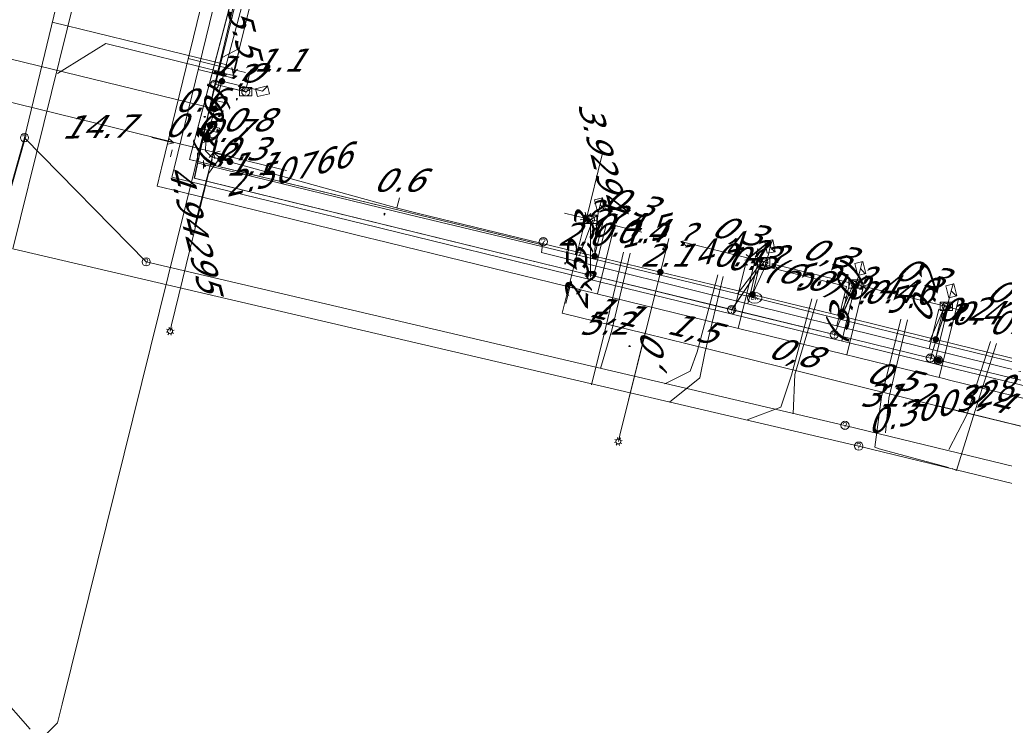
# Model space of a CAD drawing. Header units: metres. Extents: x 124576 to 133557, y 395865 to 402386.
# Tile 54 of 256: x 126094 to 126154, y 398001 to 398044. Entities that reach past the tile are written whole.
import ezdxf
from ezdxf.enums import TextEntityAlignment as Align

# ---------------------------------------------------------------- set-up
doc = ezdxf.new("R2010")
doc.units = ezdxf.units.M
doc.header["$MEASUREMENT"] = 0
for name, color, linetype, lineweight, true_color in [('LG_Datatransport_KPN_BV', 3, 'Continuous', 13, 0x00ff00), ('LG_Datatransport_Reggefiber_Operator_BV', 3, 'Continuous', 13, 0x00ff00), ('LG_Datatransport_Ziggo_BV', 3, 'Continuous', 13, 0x00ff00), ('LG_Laag_Spanning_Enexis_Netbeheer_BV', 7, 'Continuous', 13, 0x960000), ('LG_Riool_Onder_Druk_Gemeente_Tilburg_Ruimtelijke_Uitvoering', 7, 'Continuous', 13, 0x800080), ('LG_Riool_Vrij_Verval_Gemeente_Tilburg_Ruimtelijke_Uitvoering', 7, 'Continuous', 13, 0xca00a0), ('LG_unet-4_Brabant_Water', 5, 'Continuous', 13, 0x0000ff), ('LG_warmte_Ennatuurlijk_BV', 7, 'Continuous', 13, 0x008080), ('MV_Datatransport_lijn', 3, 'Continuous', 0, 0x00ff00), ('MV_warmte_lijn', 7, 'Continuous', 0, 0x008080)]:
    doc.layers.add(name, color=color, linetype=linetype, lineweight=lineweight, true_color=true_color)
for name, color, linetype, lineweight in [('LG_Datatransport_P_KPN_BV', 7, 'Continuous', 0), ('LG_Datatransport_P_Ziggo_BV', 7, 'Continuous', 0), ('LG_Laag_Spanning_P_Enexis_Netbeheer_BV', 7, 'Continuous', 0), ('LG_Riool_Vrij_Verval_P_Gemeente_Tilburg_Ruimtelijke_Uitvoering', 7, 'Continuous', 0), ('LG_unet-4_P_Brabant_Water', 7, 'Continuous', 0), ('MV_Datatransport', 7, 'Continuous', 0), ('MV_Laag_Spanning', 7, 'Continuous', 0), ('MV_Laag_Spanning_lijn', 7, 'Continuous', 0), ('MV_Laag_Spanning_pijl', 7, 'Continuous', 0), ('MV_unet-4', 7, 'Continuous', 0), ('MV_warmte', 7, 'Continuous', 0)]:
    doc.layers.add(name, color=color, linetype=linetype, lineweight=lineweight)
doc.styles.add('Klic_Annotatie', font='verdanai.ttf', dxfattribs={"oblique": 20, "height": 1.4})
doc.styles.add('Style-Arial', font='arial.ttf')

# ---------------------------------------------------------------- blocks, each defined once
blk = doc.blocks.new('Onbekend_5')
at = {"layer": 'LG_Datatransport_P_Ziggo_BV'}
blk.add_hatch(color=256, dxfattribs=at).paths.add_polyline_path([(-0.25, -1.07, -0.262633), (0.23, 0.15), (0.59, 0.47, 0.379827), (0.7, 1.26), (0.69, 1.26, 0.228508), (-0.03, 1.53), (-0.03, 1.52, 0.459053), (-0.82, 0.79), (-1.29, 0.85, -0.414214), (-0.08, 2, -0.243799), (1.09, 1.52, -0.379827), (0.9, 0.11), (0.54, -0.2, 0.262633), (0.23, -1.08), (-0.17, -1.07)])
blk.add_circle((0, 0), 2.5, dxfattribs=at)
at = {"layer": 'LG_Datatransport_P_Ziggo_BV', "extrusion": (0, 0, -1)}
blk.add_solid([(0.34, -2.06), (-0.21, -2.06), (0.34, -1.51), (-0.21, -1.51)], dxfattribs=at)
blk = doc.blocks.new('Mof')
at = {"layer": 'LG_Laag_Spanning_P_Enexis_Netbeheer_BV'}
h = blk.add_hatch(color=256, dxfattribs=at)
edge = h.paths.add_edge_path()
edge.add_arc((0, 0), 2, 0, 360)
blk = doc.blocks.new('DeliveryPoint')
at = {"layer": 'LG_Laag_Spanning_P_Enexis_Netbeheer_BV', "flags": 128}
blk.add_lwpolyline([(-3.75, -2.5), (3.75, -2.5), (3.75, 2.5), (-3.75, 2.5), (-3.75, -2.5)], close=True, dxfattribs=at)
blk.add_lwpolyline([(-3.75, 2.5), (-3.75, 2.16), (0, 0), (3.75, 2.16)], dxfattribs=at)
blk = doc.blocks.new('Streetlight')
at = {"layer": 'LG_Laag_Spanning_P_Enexis_Netbeheer_BV'}
for p, q in [((-1.77, 1.77), (-1.06, 1.06)), ((0, 2.5), (0, 1.5)), ((1.77, 1.77), (1.06, 1.06)), ((-1.06, -1.06), (-1.77, -1.77)), ((0, -1.5), (0, -2.5)), ((1.06, -1.06), (1.77, -1.77))]:
    blk.add_line(p, q, dxfattribs=at)
at = {"layer": 'LG_Laag_Spanning_P_Enexis_Netbeheer_BV', "flags": 128}
for points in [[(-2.5, 0), (-1.5, 0)], [(1.5, 0), (2.5, 0)]]:
    blk.add_lwpolyline(points, dxfattribs=at)
at = {"layer": 'LG_Laag_Spanning_P_Enexis_Netbeheer_BV'}
blk.add_circle((0, 0), 1.5, dxfattribs=at)
blk = doc.blocks.new('m_pijl')
at = {"layer": 'MV_Laag_Spanning_pijl'}
blk.add_hatch(color=7, dxfattribs=at).paths.add_polyline_path([(-1, -0.33), (-1, 0), (-1, 0.33), (0, 0)])
at = {"layer": 'MV_Laag_Spanning_pijl', "flags": 128}
blk.add_lwpolyline([(-1, 0), (-1, 0.33), (0, 0), (-1, -0.33), (-1, 0)], close=True, dxfattribs=at)
blk = doc.blocks.new('FireHydrant')
at = {"layer": 'LG_unet-4_P_Brabant_Water'}
blk.add_ellipse((0, 0), major_axis=(4.45, 0), ratio=0.727642, dxfattribs=at)
at = {"layer": 'LG_unet-4_P_Brabant_Water', "style": 'Style-Arial'}
blk.add_text('BK', height=2.5, dxfattribs=at).set_placement((0, 0), align=Align.MIDDLE_CENTER)
blk = doc.blocks.new('Afsluiter_2')
at = {"layer": 'LG_unet-4_P_Brabant_Water'}
blk.add_line((0, -2.5), (0, 2.5), dxfattribs=at)
blk.add_solid([(-0.25, 2.5), (0.25, 2.5), (-0.25, -2.5), (0.25, -2.5)], dxfattribs=at)
blk = doc.blocks.new('Onbekend_2')
at = {"layer": 'LG_Riool_Vrij_Verval_P_Gemeente_Tilburg_Ruimtelijke_Uitvoering'}
blk.add_hatch(color=256, dxfattribs=at).paths.add_polyline_path([(-0.25, -1.07, -0.262633), (0.23, 0.15), (0.59, 0.47, 0.379827), (0.7, 1.26), (0.69, 1.26, 0.228508), (-0.03, 1.53), (-0.03, 1.52, 0.459053), (-0.82, 0.79), (-1.29, 0.85, -0.414214), (-0.08, 2, -0.243799), (1.09, 1.52, -0.379827), (0.9, 0.11), (0.54, -0.2, 0.262633), (0.23, -1.08), (-0.17, -1.07)])
blk.add_circle((0, 0), 2.5, dxfattribs=at)
at = {"layer": 'LG_Riool_Vrij_Verval_P_Gemeente_Tilburg_Ruimtelijke_Uitvoering', "extrusion": (0, 0, -1)}
blk.add_solid([(0.34, -2.06), (-0.21, -2.06), (0.34, -1.51), (-0.21, -1.51)], dxfattribs=at)
blk = doc.blocks.new('Onbekend_3')
at = {"layer": 'LG_Datatransport_P_KPN_BV'}
blk.add_hatch(color=256, dxfattribs=at).paths.add_polyline_path([(-0.25, -1.07, -0.262633), (0.23, 0.15), (0.59, 0.47, 0.379827), (0.7, 1.26), (0.69, 1.26, 0.228508), (-0.03, 1.53), (-0.03, 1.52, 0.459053), (-0.82, 0.79), (-1.29, 0.85, -0.414214), (-0.08, 2, -0.243799), (1.09, 1.52, -0.379827), (0.9, 0.11), (0.54, -0.2, 0.262633), (0.23, -1.08), (-0.17, -1.07)])
blk.add_circle((0, 0), 2.5, dxfattribs=at)
at = {"layer": 'LG_Datatransport_P_KPN_BV', "extrusion": (0, 0, -1)}
blk.add_solid([(0.34, -2.06), (-0.21, -2.06), (0.34, -1.51), (-0.21, -1.51)], dxfattribs=at)
blk = doc.blocks.new('PuntVanLevering_1')
at = {"layer": 'LG_Datatransport_P_KPN_BV', "flags": 128}
blk.add_lwpolyline([(-3.75, -2.5), (3.75, -2.5), (3.75, 2.5), (-3.75, 2.5), (-3.75, -2.5)], close=True, dxfattribs=at)
blk.add_lwpolyline([(-3.75, 2.5), (-3.75, 2.16), (0, 0), (3.75, 2.16)], dxfattribs=at)
blk = doc.blocks.new('Mof_2')
at = {"layer": 'LG_Datatransport_P_KPN_BV'}
h = blk.add_hatch(color=256, dxfattribs=at)
edge = h.paths.add_edge_path()
edge.add_arc((0, 0), 2, 0, 360)

msp = doc.modelspace()

# ---------------------------------------------------------------- linework, layer by layer
at = {"layer": 'LG_Datatransport_KPN_BV'}
for p, q in [((126106.83, 398044.83), (126105.67, 398039.96)), ((126105.67, 398039.96), (126107.56, 398039.51)), ((126128.56, 398028.34), (126128.56, 398031.73)), ((126137.16, 398026.24), (126139.11, 398029.16)), ((126128.56, 398028.34), (126137.16, 398026.24)), ((126143.41, 398024.72), (126144.68, 398027.8)), ((126137.16, 398026.24), (126143.41, 398024.72)), ((126149.26, 398023.29), (126150.24, 398026.44)), ((126143.41, 398024.72), (126149.26, 398023.29)), ((126149.26, 398023.29), (126149.75, 398023.17)), ((126149.75, 398023.17), (126154.93, 398021.9))]:
    msp.add_line(p, q, dxfattribs=at)
at = {"layer": 'LG_Datatransport_KPN_BV', "flags": 128}
msp.add_lwpolyline([(126105.67, 398039.96), (126104.43, 398034.24), (126128.56, 398028.34)], dxfattribs=at)
at = {"layer": 'LG_Datatransport_Reggefiber_Operator_BV'}
for p, q in [((126105.674, 398039.963), (126106.831, 398044.831)), ((126105.674, 398039.963), (126107.535, 398039.512)), ((126128.555, 398028.338), (126128.561, 398031.733)), ((126137.16, 398026.236), (126139.11, 398029.158)), ((126128.555, 398028.338), (126137.16, 398026.236)), ((126143.406, 398024.717), (126144.675, 398027.8)), ((126137.16, 398026.236), (126143.406, 398024.717)), ((126149.264, 398023.288), (126150.241, 398026.442)), ((126143.406, 398024.717), (126149.264, 398023.288)), ((126149.264, 398023.288), (126149.749, 398023.169)), ((126149.749, 398023.169), (126154.926, 398021.905))]:
    msp.add_line(p, q, dxfattribs=at)
at = {"layer": 'LG_Datatransport_Reggefiber_Operator_BV', "flags": 128}
msp.add_lwpolyline([(126128.555, 398028.338), (126104.426, 398034.239), (126105.674, 398039.963)], dxfattribs=at)
at = {"layer": 'LG_Datatransport_Ziggo_BV'}
for p, q in [((126106.744, 398045.353), (126105.546, 398040.789)), ((126105.546, 398040.789), (126104.308, 398036.072)), ((126106.808, 398040.494), (126105.546, 398040.789)), ((126105.241, 398035.122), (126125.369, 398030.251)), ((126125.369, 398030.251), (126125.631, 398030.188)), ((126125.631, 398030.188), (126125.571, 398029.72)), ((126125.631, 398030.188), (126125.687, 398030.378)), ((126138.138, 398026.601), (126125.571, 398029.72)), ((126138.728, 398028.979), (126138.138, 398026.601)), ((126149.186, 398023.861), (126138.138, 398026.601)), ((126149.785, 398026.276), (126149.186, 398023.861)), ((126155.009, 398022.417), (126149.186, 398023.861))]:
    msp.add_line(p, q, dxfattribs=at)
at = {"layer": 'LG_Datatransport_Ziggo_BV', "flags": 128}
for points in [[(126125.687, 398030.378), (126125.631, 398030.188), (126104.129, 398035.391), (126110.695, 398060.408), (126124.034, 398116.003), (126136.778, 398168.45), (126247.83, 398141.3)], [(126120.748, 398097.514), (126119.67, 398097.816), (126118.388, 398092.472), (126117.144, 398087.288), (126115.878, 398082.012), (126114.612, 398076.732), (126113.371, 398071.563), (126112.089, 398066.22), (126110.839, 398061.006), (126109.49, 398055.817), (126108.107, 398050.547), (126106.744, 398045.353), (126105.546, 398040.789), (126104.308, 398036.072), (126104.129, 398035.391), (126105.241, 398035.122), (126125.369, 398030.251), (126125.631, 398030.188), (126125.687, 398030.378)], [(126119.466, 398092.269), (126118.388, 398092.472), (126117.144, 398087.288), (126115.878, 398082.012), (126114.612, 398076.732), (126113.371, 398071.563), (126112.089, 398066.22), (126110.839, 398061.006), (126109.49, 398055.817), (126108.107, 398050.547), (126106.744, 398045.353), (126105.546, 398040.789), (126104.308, 398036.072), (126104.129, 398035.391), (126105.241, 398035.122), (126125.369, 398030.251), (126125.631, 398030.188), (126125.687, 398030.378)], [(126118.184, 398087.023), (126117.144, 398087.288), (126115.878, 398082.012), (126114.612, 398076.732), (126113.371, 398071.563), (126112.089, 398066.22), (126110.839, 398061.006), (126109.49, 398055.817), (126108.107, 398050.547), (126106.744, 398045.353), (126105.546, 398040.789), (126104.308, 398036.072), (126104.129, 398035.391), (126105.241, 398035.122), (126125.369, 398030.251), (126125.631, 398030.188), (126125.687, 398030.378)], [(126116.901, 398081.778), (126115.878, 398082.012), (126114.612, 398076.732), (126113.371, 398071.563), (126112.089, 398066.22), (126110.839, 398061.006), (126109.49, 398055.817), (126108.107, 398050.547), (126106.744, 398045.353), (126105.546, 398040.789), (126104.308, 398036.072), (126104.129, 398035.391), (126105.241, 398035.122), (126125.369, 398030.251), (126125.631, 398030.188), (126125.687, 398030.378)], [(126115.619, 398076.532), (126114.612, 398076.732), (126113.371, 398071.563), (126112.089, 398066.22), (126110.839, 398061.006), (126109.49, 398055.817), (126108.107, 398050.547), (126106.744, 398045.353), (126105.546, 398040.789), (126104.308, 398036.072), (126104.129, 398035.391), (126105.241, 398035.122), (126125.369, 398030.251), (126125.631, 398030.188), (126125.687, 398030.378)], [(126113.371, 398071.563), (126112.089, 398066.22), (126110.839, 398061.006), (126109.49, 398055.817), (126108.107, 398050.547), (126106.744, 398045.353), (126105.546, 398040.789), (126104.308, 398036.072), (126104.129, 398035.391), (126105.241, 398035.122), (126125.369, 398030.251), (126125.631, 398030.188), (126125.687, 398030.378)], [(126114.337, 398071.287), (126113.371, 398071.563), (126112.089, 398066.22), (126110.839, 398061.006), (126109.49, 398055.817), (126108.107, 398050.547), (126106.744, 398045.353), (126105.546, 398040.789), (126104.308, 398036.072), (126104.129, 398035.391), (126105.241, 398035.122), (126125.369, 398030.251), (126125.631, 398030.188), (126125.687, 398030.378)], [(126113.054, 398066.041), (126112.089, 398066.22), (126110.839, 398061.006), (126109.49, 398055.817), (126108.107, 398050.547), (126106.744, 398045.353), (126105.546, 398040.789), (126104.308, 398036.072), (126104.129, 398035.391), (126105.241, 398035.122), (126125.369, 398030.251), (126125.631, 398030.188), (126125.687, 398030.378)], [(126111.772, 398060.795), (126110.839, 398061.006), (126109.49, 398055.817), (126108.107, 398050.547), (126106.744, 398045.353), (126105.546, 398040.789), (126104.308, 398036.072), (126104.129, 398035.391), (126105.241, 398035.122), (126125.369, 398030.251), (126125.631, 398030.188), (126125.687, 398030.378)], [(126110.49, 398055.55), (126109.49, 398055.817), (126108.107, 398050.547), (126106.744, 398045.353), (126105.546, 398040.789), (126104.308, 398036.072), (126104.129, 398035.391), (126105.241, 398035.122), (126125.369, 398030.251), (126125.631, 398030.188), (126125.687, 398030.378)], [(126109.207, 398050.304), (126108.107, 398050.547), (126106.744, 398045.353), (126105.546, 398040.789), (126104.308, 398036.072), (126104.129, 398035.391), (126105.241, 398035.122), (126125.369, 398030.251), (126125.631, 398030.188), (126125.687, 398030.378)], [(126107.924, 398045.059), (126106.744, 398045.353), (126105.546, 398040.789), (126104.308, 398036.072), (126104.129, 398035.391), (126105.241, 398035.122), (126125.369, 398030.251), (126125.631, 398030.188), (126125.687, 398030.378)], [(126106.808, 398040.494), (126105.546, 398040.789), (126104.308, 398036.072), (126104.129, 398035.391), (126105.241, 398035.122), (126125.369, 398030.251), (126125.631, 398030.188), (126125.687, 398030.378)], [(126105.241, 398035.122), (126104.129, 398035.391), (126104.308, 398036.072)], [(126125.687, 398030.378), (126125.631, 398030.188), (126125.571, 398029.72), (126138.138, 398026.601), (126149.186, 398023.861), (126155.009, 398022.417), (126160.833, 398020.972), (126166.655, 398019.528), (126172.479, 398018.083), (126178.303, 398016.639), (126184.128, 398015.194), (126189.952, 398013.75), (126195.775, 398012.305), (126201.599, 398010.861), (126207.422, 398009.416), (126213.245, 398007.972), (126215.257, 398007.473), (126217.972, 398006.809)], [(126217.972, 398006.809), (126215.257, 398007.473), (126213.245, 398007.972), (126207.422, 398009.416), (126201.599, 398010.861), (126195.775, 398012.305), (126189.952, 398013.75), (126184.128, 398015.194), (126178.303, 398016.639), (126172.479, 398018.083), (126166.655, 398019.528), (126160.833, 398020.972), (126155.009, 398022.417), (126149.186, 398023.861), (126138.138, 398026.601), (126125.571, 398029.72), (126125.631, 398030.188), (126125.687, 398030.378)], [(126125.687, 398030.378), (126125.631, 398030.188), (126125.571, 398029.72), (126138.138, 398026.601), (126149.186, 398023.861), (126155.009, 398022.417), (126160.833, 398020.972), (126166.655, 398019.528), (126172.479, 398018.083), (126178.303, 398016.639), (126184.128, 398015.194), (126189.952, 398013.75), (126195.775, 398012.305), (126201.599, 398010.861), (126207.422, 398009.416), (126213.245, 398007.972), (126215.257, 398007.473), (126217.972, 398006.809)], [(126213.898, 398010.602), (126213.245, 398007.972), (126207.422, 398009.416), (126201.599, 398010.861), (126195.775, 398012.305), (126189.952, 398013.75), (126184.128, 398015.194), (126178.303, 398016.639), (126172.479, 398018.083), (126166.655, 398019.528), (126160.833, 398020.972), (126155.009, 398022.417), (126149.186, 398023.861), (126138.138, 398026.601), (126125.571, 398029.72), (126125.631, 398030.188), (126125.687, 398030.378)], [(126208.069, 398012.026), (126207.422, 398009.416), (126201.599, 398010.861), (126195.775, 398012.305), (126189.952, 398013.75), (126184.128, 398015.194), (126178.303, 398016.639), (126172.479, 398018.083), (126166.655, 398019.528), (126160.833, 398020.972), (126155.009, 398022.417), (126149.186, 398023.861), (126138.138, 398026.601), (126125.571, 398029.72), (126125.631, 398030.188), (126125.687, 398030.378)], [(126202.242, 398013.454), (126201.599, 398010.861), (126195.775, 398012.305), (126189.952, 398013.75), (126184.128, 398015.194), (126178.303, 398016.639), (126172.479, 398018.083), (126166.655, 398019.528), (126160.833, 398020.972), (126155.009, 398022.417), (126149.186, 398023.861), (126138.138, 398026.601), (126125.571, 398029.72), (126125.631, 398030.188), (126125.687, 398030.378)], [(126196.414, 398014.88), (126195.775, 398012.305), (126189.952, 398013.75), (126184.128, 398015.194), (126178.303, 398016.639), (126172.479, 398018.083), (126166.655, 398019.528), (126160.833, 398020.972), (126155.009, 398022.417), (126149.186, 398023.861), (126138.138, 398026.601), (126125.571, 398029.72), (126125.631, 398030.188), (126125.687, 398030.378)], [(126190.586, 398016.304), (126189.952, 398013.75), (126184.128, 398015.194), (126178.303, 398016.639), (126172.479, 398018.083), (126166.655, 398019.528), (126160.833, 398020.972), (126155.009, 398022.417), (126149.186, 398023.861), (126138.138, 398026.601), (126125.571, 398029.72), (126125.631, 398030.188), (126125.687, 398030.378)], [(126184.756, 398017.729), (126184.128, 398015.194), (126178.303, 398016.639), (126172.479, 398018.083), (126166.655, 398019.528), (126160.833, 398020.972), (126155.009, 398022.417), (126149.186, 398023.861), (126138.138, 398026.601), (126125.571, 398029.72), (126125.631, 398030.188), (126125.687, 398030.378)], [(126178.927, 398019.154), (126178.303, 398016.639), (126172.479, 398018.083), (126166.655, 398019.528), (126160.833, 398020.972), (126155.009, 398022.417), (126149.186, 398023.861), (126138.138, 398026.601), (126125.571, 398029.72), (126125.631, 398030.188), (126125.687, 398030.378)], [(126173.098, 398020.578), (126172.479, 398018.083), (126166.655, 398019.528), (126160.833, 398020.972), (126155.009, 398022.417), (126149.186, 398023.861), (126138.138, 398026.601), (126125.571, 398029.72), (126125.631, 398030.188), (126125.687, 398030.378)], [(126167.269, 398022.001), (126166.655, 398019.528), (126160.833, 398020.972), (126155.009, 398022.417), (126149.186, 398023.861), (126138.138, 398026.601), (126125.571, 398029.72), (126125.631, 398030.188), (126125.687, 398030.378)], [(126161.441, 398023.425), (126160.833, 398020.972), (126155.009, 398022.417), (126149.186, 398023.861), (126138.138, 398026.601), (126125.571, 398029.72), (126125.631, 398030.188), (126125.687, 398030.378)], [(126155.613, 398024.851), (126155.009, 398022.417), (126149.186, 398023.861), (126138.138, 398026.601), (126125.571, 398029.72), (126125.631, 398030.188), (126125.687, 398030.378)], [(126149.785, 398026.276), (126149.186, 398023.861), (126138.138, 398026.601), (126125.571, 398029.72), (126125.631, 398030.188), (126125.687, 398030.378)], [(126138.728, 398028.979), (126138.138, 398026.601), (126125.571, 398029.72), (126125.631, 398030.188), (126125.687, 398030.378)]]:
    msp.add_lwpolyline(points, dxfattribs=at)
at = {"layer": 'LG_Laag_Spanning_Enexis_Netbeheer_BV'}
msp.add_line((126106.11, 398040.144), (126108.571, 398039.542), dxfattribs=at)
at = {"layer": 'LG_Laag_Spanning_Enexis_Netbeheer_BV', "flags": 128}
for points in [[(126121.848, 398103.052), (126121.684, 398102.798), (126121.377, 398102.323), (126120.663, 398099.303), (126120.502, 398098.622), (126119.155, 398092.923), (126118.647, 398090.775), (126117.939, 398087.779), (126116.715, 398082.601), (126115.522, 398077.554), (126114.304, 398072.401), (126113.703, 398069.857), (126113.017, 398066.952), (126111.751, 398061.593), (126111.456, 398060.346), (126110.404, 398056.371), (126109.073, 398051.342), (126108.525, 398049.27), (126107.688, 398046.106), (126106.11, 398040.144), (126105.667, 398038.469), (126105.391, 398037.426), (126105.222, 398036.787)], [(126121.848, 398103.052), (126121.684, 398102.798), (126121.377, 398102.323), (126120.663, 398099.303), (126120.502, 398098.622), (126119.155, 398092.923), (126118.647, 398090.775), (126117.939, 398087.779), (126116.715, 398082.601), (126115.522, 398077.554), (126114.304, 398072.401), (126113.703, 398069.857), (126113.017, 398066.952), (126111.751, 398061.593), (126111.456, 398060.346), (126110.404, 398056.371), (126109.073, 398051.342), (126108.525, 398049.27), (126107.688, 398046.106), (126106.11, 398040.144), (126105.667, 398038.469), (126105.391, 398037.426), (126105.222, 398036.787)], [(126105.222, 398036.787), (126105.391, 398037.426), (126105.667, 398038.469), (126106.11, 398040.144), (126107.688, 398046.106), (126108.525, 398049.27), (126109.073, 398051.342), (126110.404, 398056.371), (126111.456, 398060.346), (126111.751, 398061.593), (126113.017, 398066.952), (126113.703, 398069.857), (126114.304, 398072.401), (126115.522, 398077.554), (126116.715, 398082.601), (126117.939, 398087.779), (126118.647, 398090.775), (126119.155, 398092.923), (126120.502, 398098.622), (126120.663, 398099.303), (126121.377, 398102.323)], [(126105.667, 398038.469), (126092.422, 398041.701), (126091.818, 398041.334), (126089.685, 398032.626)], [(126105.222, 398036.787), (126105.131, 398036.487), (126105.116, 398035.916), (126105.47, 398035.552), (126106.021, 398035.4), (126106.599, 398035.24), (126116.798, 398032.423), (126118.155, 398032.08), (126128.812, 398029.499), (126132.815, 398028.529), (126137.908, 398027.296), (126138.429, 398027.169), (126139.268, 398026.964), (126143.864, 398025.834), (126149.593, 398024.425), (126155.129, 398023.064)], [(126105.222, 398036.787), (126105.131, 398036.487), (126105.116, 398035.916), (126105.47, 398035.552), (126106.021, 398035.4), (126106.599, 398035.24), (126116.798, 398032.423), (126118.155, 398032.08), (126128.812, 398029.499), (126132.815, 398028.529), (126137.908, 398027.296), (126138.429, 398027.169), (126139.268, 398026.964), (126143.864, 398025.834), (126149.593, 398024.425), (126155.129, 398023.064)], [(126105.222, 398036.787), (126105.131, 398036.487), (126105.116, 398035.916), (126105.47, 398035.552), (126106.021, 398035.4), (126106.599, 398035.24), (126116.798, 398032.423), (126118.155, 398032.08), (126128.812, 398029.499), (126132.815, 398028.529), (126137.908, 398027.296), (126138.429, 398027.169), (126139.268, 398026.964), (126143.864, 398025.834), (126149.593, 398024.425), (126155.129, 398023.064)], [(126106.021, 398035.4), (126105.837, 398035.284), (126105.295, 398034.533), (126103.045, 398025.314), (126102.95, 398024.925)], [(126128.812, 398029.499), (126128.894, 398031.144), (126129.029, 398032.131), (126129.14, 398032.618)], [(126138.429, 398027.169), (126139.105, 398028.646), (126139.404, 398029.593), (126139.494, 398030.084)], [(126132.815, 398028.529), (126130.351, 398018.599), (126130.255, 398018.21)], [(126143.864, 398025.834), (126144.544, 398027.317), (126144.875, 398028.256), (126144.996, 398028.741)], [(126149.593, 398024.425), (126150.124, 398025.945), (126150.411, 398026.902), (126150.533, 398027.387)], [(126131.935, 398024.983), (126130.351, 398018.599), (126130.303, 398018.405)]]:
    msp.add_lwpolyline(points, dxfattribs=at)
at = {"layer": 'LG_Riool_Onder_Druk_Gemeente_Tilburg_Ruimtelijke_Uitvoering'}
msp.add_line((126089.362, 398019.963), (126094.14, 398036.742), dxfattribs=at)
at = {"layer": 'LG_Riool_Vrij_Verval_Gemeente_Tilburg_Ruimtelijke_Uitvoering'}
for p, q in [((126094.08, 398036.71), (126105.32, 398083.25)), ((126093.37, 398029.95), (126102.67, 398067.5)), ((126095.771, 398043.751), (126106.413, 398041.149)), ((126099.035, 398042.438), (126096.088, 398040.616)), ((126099.035, 398042.438), (126106.294, 398040.663)), ((126089.36, 398019.96), (126094.08, 398036.71)), ((126101.49, 398029.15), (126094.08, 398036.71)), ((126144.9, 398017.93), (126093.37, 398029.95)), ((126101.49, 398029.15), (126144.06, 398019.19)), ((126144.06, 398019.19), (126212.01, 398002.59)), ((126212.93, 398001.36), (126144.9, 398017.93))]:
    msp.add_line(p, q, dxfattribs=at)
at = {"layer": 'LG_Riool_Vrij_Verval_Gemeente_Tilburg_Ruimtelijke_Uitvoering', "flags": 128}
for points in [[(126128.612, 398021.67), (126129.456, 398025.016), (126130.576, 398029.73)], [(126130.977, 398029.672), (126129.855, 398025), (126129.17, 398022.66)], [(126136.318, 398028.361), (126135.055, 398023.68), (126134.635, 398022.492), (126133.091, 398021.718)], [(126136.634, 398028.253), (126135.523, 398023.587), (126135.211, 398022.087), (126133.377, 398020.597)], [(126142.036, 398026.896), (126140.806, 398022.259), (126140.161, 398020.296), (126138.096, 398019.523)], [(126142.363, 398026.86), (126141.008, 398022.292), (126140.909, 398019.888)], [(126150.359, 398016.622), (126146.147, 398017.77), (126145.882, 398017.867), (126146.277, 398020.925), (126147.461, 398025.656)], [(126147.861, 398025.627), (126146.727, 398020.856), (126146.524, 398018.729)], [(126150.385, 398017.718), (126151.479, 398019.839), (126152.923, 398024.296)], [(126153.295, 398024.188), (126151.862, 398019.704), (126150.862, 398016.441), (126150.583, 398016.576)]]:
    msp.add_lwpolyline(points, dxfattribs=at)
at = {"layer": 'LG_unet-4_Brabant_Water'}
for p, q in [((126106.12, 398041.59), (126107.15, 398042.15)), ((126104.82, 398036.34), (126105.87, 398036.87)), ((126104.62, 398035.53), (126104.7, 398035.86)), ((126104.45, 398034.84), (126104.54, 398035.2)), ((126104.54, 398035.2), (126104.62, 398035.53)), ((126104.98, 398035.08), (126104.54, 398035.2)), ((126127.89, 398029.53), (126128.71, 398031.7)), ((126137.51, 398027.21), (126139.01, 398029.18)), ((126143.66, 398025.69), (126144.58, 398027.82)), ((126149.21, 398024.31), (126150.14, 398026.47))]:
    msp.add_line(p, q, dxfattribs=at)
at = {"layer": 'LG_unet-4_Brabant_Water', "flags": 128}
for points in [[(126108.39, 398050.74), (126107.41, 398046.8), (126106.12, 398041.59), (126104.82, 398036.34), (126104.7, 398035.86)], [(126138.56, 398026.96), (126137.51, 398027.21), (126127.89, 398029.53), (126117.45, 398032.04), (126105.4, 398034.98), (126104.98, 398035.08)], [(126104.45, 398034.84), (126096.37, 398002.22), (126096.09, 398001.09), (126095.23, 398000.23)], [(126208.01, 398009.68), (126206.69, 398010.01), (126204.43, 398010.57), (126199.83, 398011.72), (126193.99, 398013.17), (126188.42, 398014.56), (126182.86, 398015.94), (126177, 398017.4), (126171.44, 398018.78), (126165.1, 398020.36), (126160.34, 398021.54), (126154.77, 398022.93), (126149.21, 398024.31), (126143.66, 398025.69), (126138.56, 398026.96)], [(126094.42, 398000.69), (126092.51, 398002.85), (126077.39, 398019.87)]]:
    msp.add_lwpolyline(points, dxfattribs=at)
at = {"layer": 'LG_warmte_Ennatuurlijk_BV'}
for p, q in [((126104.055, 398041.522), (126106.855, 398040.838)), ((126106.784, 398040.546), (126106.926, 398041.129)), ((126104.665, 398040.858), (126106.736, 398040.352)), ((126107.535, 398040.671), (126106.855, 398040.838)), ((126130.184, 398032.054), (126130.017, 398031.375)), ((126128.687, 398028.041), (126129.531, 398031.493)), ((126128.994, 398027.193), (126130.017, 398031.375)), ((126130.308, 398031.303), (126129.726, 398031.446)), ((126138.752, 398029.959), (126138.585, 398029.279)), ((126137.254, 398025.945), (126138.099, 398029.398)), ((126137.562, 398025.097), (126138.585, 398029.279)), ((126138.876, 398029.208), (126138.293, 398029.351)), ((126143.86, 398024.329), (126144.704, 398027.783)), ((126145.357, 398028.344), (126145.19, 398027.664)), ((126144.167, 398023.481), (126145.19, 398027.664)), ((126145.481, 398027.593), (126144.899, 398027.736)), ((126150.991, 398026.966), (126150.824, 398026.286)), ((126149.493, 398022.95), (126150.338, 398026.405)), ((126149.801, 398022.104), (126150.824, 398026.286)), ((126151.115, 398026.215), (126150.533, 398026.358))]:
    msp.add_line(p, q, dxfattribs=at)
at = {"layer": 'LG_warmte_Ennatuurlijk_BV', "flags": 128}
for points in [[(126110.937, 398069.651), (126108.131, 398058.182), (126108.085, 398057.995), (126105.277, 398046.516), (126105.234, 398046.338), (126102.427, 398034.864), (126102.382, 398034.682), (126102.156, 398033.759), (126103.521, 398033.425), (126103.772, 398033.364), (126115.177, 398030.574), (126115.364, 398030.528), (126127.994, 398027.438), (126127.046, 398027.67), (126138.49, 398024.87), (126138.672, 398024.826), (126150.146, 398022.019), (126150.349, 398021.969), (126161.538, 398019.232)], [(126111.709, 398069.649), (126108.897, 398058.156), (126108.86, 398058.004), (126106.045, 398046.5), (126106.006, 398046.338), (126103.194, 398034.844), (126103.155, 398034.686), (126103.063, 398034.309), (126103.951, 398034.092), (126104.127, 398034.049), (126115.542, 398031.256), (126115.783, 398031.198), (126127.224, 398028.399), (126127.439, 398028.346), (126138.851, 398025.554), (126139.095, 398025.494), (126150.527, 398022.698), (126150.752, 398022.643), (126162.098, 398019.867)]]:
    msp.add_lwpolyline(points, dxfattribs=at)
at = {"layer": 'MV_Datatransport_lijn'}
for p, q in [((126107.046, 398041.465), (126106.808, 398040.494)), ((126105.953, 398036.996), (126104.635, 398037.318)), ((126144.15, 398027.653), (126138.728, 398028.979)), ((126144.15, 398027.653), (126143.556, 398025.257)), ((126149.979, 398026.228), (126149.785, 398026.276))]:
    msp.add_line(p, q, dxfattribs=at)
at = {"layer": 'MV_Laag_Spanning_lijn'}
for p, q in [((126105.391, 398037.426), (126105.967, 398037.285)), ((126105.222, 398036.787), (126105.81, 398036.643)), ((126106.679, 398035.566), (126106.606, 398035.269)), ((126128.812, 398029.499), (126129.308, 398031.548)), ((126126.839, 398026.034), (126127.769, 398029.752)), ((126138.429, 398027.169), (126138.924, 398029.196)), ((126143.864, 398025.834), (126144.364, 398027.866)), ((126149.593, 398024.425), (126150.095, 398026.465))]:
    msp.add_line(p, q, dxfattribs=at)
at = {"layer": 'MV_Laag_Spanning_pijl'}
for p, q in [((126107.857, 398040.849), (126107.6, 398039.78)), ((126105.611, 398035.828), (126091.327, 398039.329)), ((126106.343, 398038.827), (126105.797, 398038.96)), ((126105.667, 398038.469), (126106.223, 398038.333)), ((126105.81, 398036.643), (126105.967, 398037.285)), ((126105.81, 398036.643), (126105.611, 398035.828)), ((126105.611, 398035.828), (126105.539, 398035.533)), ((126106.679, 398035.566), (126105.611, 398035.828)), ((126116.925, 398033.055), (126116.769, 398032.43)), ((126128.919, 398031.643), (126129.308, 398031.548)), ((126132.815, 398028.529), (126133.322, 398030.571)), ((126139.283, 398029.108), (126138.924, 398029.196)), ((126144.967, 398027.729), (126144.734, 398027.786)), ((126126.839, 398026.034), (126131.887, 398024.789)), ((126150.533, 398026.371), (126150.282, 398026.432))]:
    msp.add_line(p, q, dxfattribs=at)
at = {"layer": 'MV_Laag_Spanning_pijl', "flags": 128}
for points in [[(126128.271, 398031.804), (126127.796, 398029.861), (126127.769, 398029.751)], [(126128.27, 398031.804), (126128.531, 398031.738), (126128.919, 398031.643)], [(126139.402, 398029.079), (126139.313, 398029.101), (126139.283, 398029.108)], [(126144.734, 398027.786), (126144.578, 398027.824), (126144.369, 398027.875)], [(126150.282, 398026.432), (126150.144, 398026.466), (126150.091, 398026.479)], [(126131.887, 398024.789), (126135.854, 398023.809), (126141.525, 398022.405), (126143.458, 398021.926), (126146.836, 398021.089), (126149.58, 398020.41), (126153.592, 398019.428), (126156.683, 398018.674), (126159.064, 398018.094), (126161.417, 398017.52), (126161.832, 398017.419), (126162.221, 398017.324), (126162.242, 398017.318)]]:
    msp.add_lwpolyline(points, dxfattribs=at)
at = {"layer": 'MV_warmte_lijn'}
for p, q in [((126106.796, 398040.595), (126108.102, 398045.937)), ((126106.796, 398040.595), (126107.137, 398041.944)), ((126106.796, 398040.595), (126106.709, 398040.974)), ((126106.796, 398040.595), (126106.712, 398040.975)), ((126106.796, 398040.595), (126107.047, 398040.891)), ((126106.796, 398040.595), (126107.05, 398040.889)), ((126103.186, 398036.392), (126101.834, 398036.723)), ((126103.186, 398036.392), (126102.807, 398036.306)), ((126103.186, 398036.392), (126102.89, 398036.644)), ((126103.083, 398035.969), (126102.978, 398035.547)), ((126105.585, 398035.802), (126104.446, 398031.297)), ((126105.585, 398035.802), (126105.331, 398035.508)), ((126105.585, 398035.802), (126105.668, 398035.422)), ((126105.622, 398035.796), (126106.002, 398035.882)), ((126105.622, 398035.796), (126105.919, 398035.544)), ((126105.622, 398035.796), (126110.031, 398034.718)), ((126128.317, 398031.79), (126129.271, 398035.688)), ((126105.519, 398035.374), (126105.413, 398034.951)), ((126128.317, 398031.79), (126126.965, 398032.121)), ((126128.317, 398031.79), (126128.02, 398032.042)), ((126128.317, 398031.79), (126128.231, 398032.17)), ((126128.317, 398031.79), (126128.569, 398032.087)), ((126128.317, 398031.79), (126127.938, 398031.704)), ((126129.774, 398031.434), (126130.153, 398031.52)), ((126129.774, 398031.434), (126130.071, 398031.182)), ((126129.774, 398031.434), (126131.683, 398030.967)), ((126134.068, 398030.384), (126134.447, 398030.47)), ((126134.068, 398030.384), (126134.364, 398030.132)), ((126134.068, 398030.384), (126138.342, 398029.339)), ((126138.342, 398029.339), (126138.045, 398029.591)), ((126138.342, 398029.339), (126137.962, 398029.253)), ((126139.605, 398029.03), (126139.984, 398029.116)), ((126139.605, 398029.03), (126139.901, 398028.778)), ((126139.605, 398029.03), (126144.947, 398027.724)), ((126127.383, 398027.974), (126127.052, 398026.621)), ((126127.383, 398027.974), (126127.132, 398027.677)), ((126127.383, 398027.974), (126127.47, 398027.594)), ((126144.947, 398027.724), (126144.65, 398027.975)), ((126144.947, 398027.724), (126144.568, 398027.637)), ((126145.141, 398027.676), (126145.521, 398027.762)), ((126145.141, 398027.676), (126145.438, 398027.424)), ((126145.141, 398027.676), (126150.581, 398026.346)), ((126150.581, 398026.346), (126150.284, 398026.598)), ((126150.581, 398026.346), (126150.202, 398026.259)), ((126154.793, 398019.154), (126149.733, 398020.392))]:
    msp.add_line(p, q, dxfattribs=at)

# ---------------------------------------------------------------- block references
at = {"layer": 'LG_Datatransport_P_KPN_BV', "xscale": 0.1, "yscale": 0.1, "zscale": 0.1}
for name, p in [('Onbekend_3', (126105.67, 398039.96)), ('Onbekend_3', (126105.674, 398039.963)), ('PuntVanLevering_1', (126107.555, 398039.507)), ('Onbekend_3', (126107.56, 398039.51)), ('PuntVanLevering_1', (126128.561, 398031.733)), ('Onbekend_3', (126128.56, 398031.73)), ('PuntVanLevering_1', (126139.11, 398029.159)), ('Onbekend_3', (126139.11, 398029.16)), ('Onbekend_3', (126128.555, 398028.338)), ('Onbekend_3', (126128.56, 398028.34)), ('PuntVanLevering_1', (126144.675, 398027.8)), ('Onbekend_3', (126144.68, 398027.8)), ('PuntVanLevering_1', (126150.241, 398026.442)), ('Onbekend_3', (126150.24, 398026.44)), ('Onbekend_3', (126137.16, 398026.24)), ('Onbekend_3', (126137.16, 398026.236)), ('Onbekend_3', (126143.406, 398024.717)), ('Onbekend_3', (126143.41, 398024.72)), ('Onbekend_3', (126149.26, 398023.29)), ('Onbekend_3', (126149.264, 398023.288)), ('Onbekend_3', (126149.75, 398023.17)), ('Mof_2', (126149.749, 398023.169))]:
    msp.add_blockref(name, p, dxfattribs=at)
at = {"layer": 'LG_Datatransport_P_Ziggo_BV', "xscale": 0.1, "yscale": 0.1, "zscale": 0.1}
msp.add_blockref('Onbekend_5', (126125.687, 398030.378), dxfattribs=at)
at = {"layer": 'LG_Laag_Spanning_P_Enexis_Netbeheer_BV', "xscale": 0.1, "yscale": 0.1, "zscale": 0.1}
for p in [(126106.11, 398040.144), (126105.667, 398038.469), (126106.021, 398035.4), (126128.812, 398029.499), (126132.815, 398028.529), (126138.429, 398027.169), (126143.864, 398025.834), (126149.593, 398024.425)]:
    msp.add_blockref('Mof', p, dxfattribs=at)
at = {"layer": 'LG_Laag_Spanning_P_Enexis_Netbeheer_BV'}
for name, p, xscale, yscale, zscale, rotation in [('DeliveryPoint', (126108.571, 398039.542), 0.1, 0.1, 0.1, 14), ('Mof', (126105.391, 398037.426), 0.1, 0.1, 0.1, 285), ('Mof', (126105.222, 398036.787), 0.1, 0.1, 0.1, 359), ('Mof', (126105.222, 398036.787), 0.1, 0.1, 0.1, 359), ('Mof', (126106.599, 398035.24), 0.1, 0.1, 0.1, 232), ('DeliveryPoint', (126129.14, 398032.618), 0.1, 0.1, 0.1, 283), ('DeliveryPoint', (126139.494, 398030.084), 0.09999999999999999, 0.09999999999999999, 0.09999999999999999, 280), ('DeliveryPoint', (126144.996, 398028.741), 0.1, 0.1, 0.1, 284), ('DeliveryPoint', (126150.533, 398027.387), 0.1, 0.1, 0.1, 284), ('Streetlight', (126102.95, 398024.925), 0.1, 0.1, 0.1, 104), ('Streetlight', (126130.255, 398018.21), 0.1, 0.1, 0.1, 104)]:
    msp.add_blockref(name, p, dxfattribs=dict(at, xscale=xscale, yscale=yscale, zscale=zscale, rotation=rotation))
at = {"layer": 'LG_Riool_Vrij_Verval_P_Gemeente_Tilburg_Ruimtelijke_Uitvoering', "xscale": 0.1, "yscale": 0.1, "zscale": 0.1}
for p in [(126094.08, 398036.71), (126101.49, 398029.15), (126144.06, 398019.19), (126144.9, 398017.93)]:
    msp.add_blockref('Onbekend_2', p, dxfattribs=at)
at = {"layer": 'LG_unet-4_P_Brabant_Water', "xscale": 0.1, "yscale": 0.1, "zscale": 0.1}
for name, p in [('Afsluiter_2', (126104.62, 398035.53)), ('Afsluiter_2', (126104.98, 398035.08)), ('FireHydrant', (126138.56, 398026.96))]:
    msp.add_blockref(name, p, dxfattribs=at)
at = {"layer": 'MV_Laag_Spanning_pijl'}
for p, xscale, yscale, zscale, rotation in [((126107, 398039), 0.09999999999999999, 0.09999999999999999, 0.09999999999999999, 257), ((126105, 398038), 0.1, 0.1, 0.1, 166), ((126106, 398038), 0.1, 0.1, 0.1, 347), ((126105, 398037), 0.1, 0.1, 0.1, 76), ((126105, 398035), 0.09999999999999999, 0.09999999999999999, 0.09999999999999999, 257), ((126105, 398035), 0.09999999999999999, 0.09999999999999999, 0.09999999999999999, 257), ((126105, 398035), 0.1, 0.1, 0.1, 166), ((126116, 398032), 0.1, 0.1, 0.1, 256), ((126128, 398031), 0.1, 0.1, 0.1, 347), ((126129, 398031), 0.1, 0.1, 0.1, 347), ((126133, 398030), 0.1, 0.1, 0.1, 76), ((126127, 398029), 0.09999999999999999, 0.09999999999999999, 0.09999999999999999, 257), ((126138, 398029), 0.1, 0.1, 0.1, 166), ((126139, 398029), 0.1, 0.1, 0.1, 166), ((126144, 398027), 0.1, 0.1, 0.1, 166), ((126144, 398027), 0.1, 0.1, 0.1, 166), ((126150, 398026), 0.1, 0.1, 0.1, 166), ((126150, 398026), 0.1, 0.1, 0.1, 166), ((126131, 398024), 0.1, 0.1, 0.1, 347)]:
    msp.add_blockref('m_pijl', p, dxfattribs=dict(at, xscale=xscale, yscale=yscale, zscale=zscale, rotation=rotation))

# ---------------------------------------------------------------- texts
at = {"layer": 'MV_Datatransport', "style": 'Klic_Annotatie', "oblique": 20}
for s, rotation, p in [('1.0', 346, (126106.927, 398040.98)), ('(1.0)', 76, (126105.294, 398037.157)), ('0,3', 346.3, (126130.879, 398032.81)), ('0,3', 346.1, (126137.438, 398031.066)), ('3,3', 76.3, (126127.878, 398030.202)), ('0,3', 346.3, (126142.958, 398029.724)), ('(6.0)', 346, (126141.439, 398028.316)), ('0,3', 346.3, (126148.587, 398028.455)), ('(3.0)', 76, (126143.853, 398026.455)), ('0.2', 76, (126148.899, 398026.948)), ('0,3', 346.3, (126154.176, 398027.176)), ('1,1', 346.3, (126129.997, 398026.168)), ('1,5', 346.3, (126134.733, 398025.128)), ('0,8', 346.3, (126140.896, 398023.665)), ('0,5', 346.3, (126146.852, 398022.198)), ('0,4', 346.3, (126152.55, 398020.91))]:
    msp.add_text(s, height=1.4, rotation=rotation, dxfattribs=at).set_placement(p, align=Align.MIDDLE_CENTER)
at = {"layer": 'MV_Laag_Spanning', "style": 'Klic_Annotatie', "oblique": 20}
for s, p in [('1.1', (126109.508, 398041.437)), ('0.8', (126107.572, 398037.8)), ('0.7', (126106.141, 398037.156)), ('0.3', (126107.204, 398036.029)), ('0.6', (126116.784, 398034.12)), ('2.0', (126128.034, 398030.833)), ('2.1', (126133.069, 398029.55)), ('5.2', (126129.363, 398025.412)), ('31.2', (126147.049, 398021.036))]:
    msp.add_text(s, height=1.4, dxfattribs=at).set_placement(p, align=Align.MIDDLE_CENTER)
for s, p in [('0.6', (126104.67, 398038.999)), ('14.7', (126098.422, 398037.384)), ('0.6', (126104.042, 398037.473)), ('1.1', (126107.812, 398035.116)), ('0.4', (126129.985, 398031.385)), ('0.4', (126131.502, 398031.015)), ('0.4', (126137.417, 398029.571)), ('0.3', (126138.287, 398029.359)), ('0.4', (126145.555, 398027.585)), ('0.4', (126146.605, 398027.329)), ('0.2', (126151.132, 398026.25)), ('0.4', (126151.918, 398026.033)), ('0.2', (126154.246, 398025.464))]:
    msp.add_text(s, height=1.4, rotation=1, dxfattribs=at).set_placement(p, align=Align.MIDDLE_CENTER)
at = {"layer": 'MV_unet-4', "style": 'Klic_Annotatie', "oblique": 20}
for s, rotation, p in [('2,5', 88.7, (126127.73, 398027.69)), (',0', 89.8, (126132.3, 398023.24))]:
    msp.add_text(s, height=1.4, rotation=rotation, dxfattribs=at).set_placement(p, align=Align.MIDDLE_CENTER)
at = {"layer": 'MV_warmte', "style": 'Klic_Annotatie', "oblique": 20}
for s, rotation, p in [('5.5', 284, (126107.449, 398043.266)), ('3.9294', 284, (126129.271, 398035.688)), ('2.50766', 14, (126110.031, 398034.718)), ('4.94295', 284, (126104.446, 398031.297)), ('1.5', 14, (126131.683, 398030.967)), ('4.4', 14, (126136.205, 398029.861)), ('5.5', 14, (126142.276, 398028.377)), ('5.6', 14, (126147.861, 398027.011)), ('0.300328', 14, (126149.733, 398020.392))]:
    msp.add_text(s, height=1.4, rotation=rotation, dxfattribs=at).set_placement(p, align=Align.MIDDLE_CENTER)
for p in [(126107.217, 398040.488), (126107.218, 398040.491), (126106.007, 398035.696), (126128.42, 398032.213), (126129.877, 398031.857), (126128.74, 398031.687), (126134.171, 398030.807), (126138.445, 398029.761), (126139.708, 398029.453), (126127.806, 398027.87), (126145.051, 398028.146), (126145.038, 398027.254), (126150.478, 398025.923)]:
    msp.add_text('?', height=1.4, dxfattribs=at).set_placement(p, align=Align.MIDDLE_CENTER)

doc.saveas('drawing.dxf')
